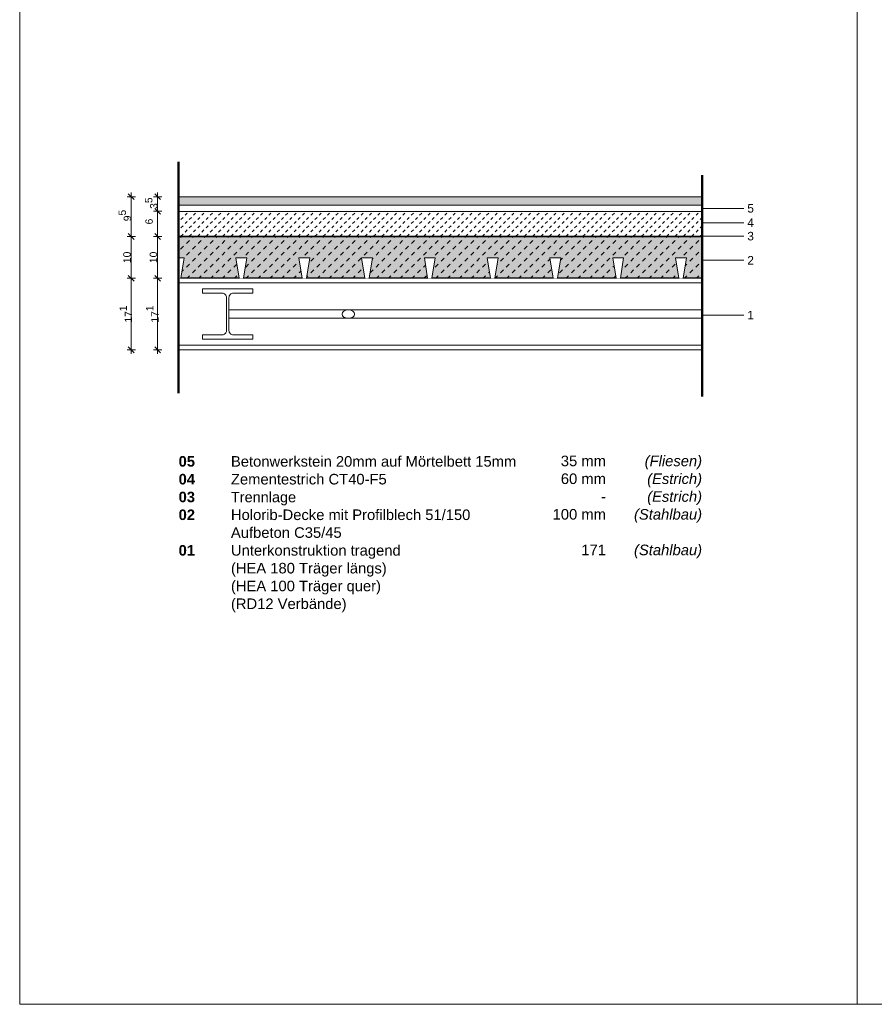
# Model space of a CAD drawing. Header units: metres. Extents: x 0.4 to 30.1, y -10.7 to 8.6.
# Tile 3 of 256: x 4 to 6, y -7.8 to -5.4. Entities that reach past the tile are written whole.
import ezdxf

# ---------------------------------------------------------------- set-up
doc = ezdxf.new("R2010")
doc.units = ezdxf.units.M
doc.header["$PDMODE"] = 1
doc.header["$PDSIZE"] = -2
doc.linetypes.add('Line Type-1', pattern=[1.999894, 0.999947, -0.999947])
doc.layers.get('0').update_dxf_attribs({"lineweight": 25})
for name, color, linetype, lineweight in [('_Bodenaufbauten 20230510 (2D)', 7, 'Continuous', 9), ('Bemaßung', 7, 'Continuous', 9), ('Keine', 7, 'Continuous', 9)]:
    doc.layers.add(name, color=color, linetype=linetype, lineweight=lineweight)
doc.layers.get('0').freeze()
doc.styles.add('Arial', font='arial.ttf')
doc.styles.add('Arial (bold)', font='arialbd.ttf')
doc.styles.add('Arial (italic)', font='ariali.ttf')
doc.dimstyles.new('boris100', dxfattribs={"dimtxt": 17.652669, "dimasz": 0.001414, "dimexe": 0.001, "dimexo": 0.01, "dimgap": 0.0001, "dimtad": 1, "dimdec": 4, "dimtxsty": 'Arial', "dimblk": 'VW_SLASH', "dimblk1": 'VW_SLASH', "dimblk2": 'VW_SLASH', "dimcen": 0, "dimdle": 0.001, "dimadec": 3, "dimazin": 0, "dimtfac": 0.8, "dimtdec": 4, "dimtix": 1, "dimtmove": 0, "dimatfit": 0, "dimldrblk": 'VW_FILLEDARROW', "dimfxl": 0.001, "dimfxlon": 1, "dimfrac": 2, "dimtolj": 1, "dimarcsym": 0})

# ---------------------------------------------------------------- blocks, each defined once
blk = doc.blocks.new('Group-49')
at = {"color": 255}
blk.add_wipeout([(4.4997, -6.161), (4.7847, -6.161), (4.7847, -6.141), (4.4997, -6.141)], dxfattribs=at).dxf.layer = 'Keine'
at = {"layer": 'Keine', "color": 253, "flags": 128}
blk.add_lwpolyline([(4.4997, -6.161), (4.7847, -6.161), (4.7847, -6.141), (4.4997, -6.141)], close=True, dxfattribs=at)
at = {"color": 255}
blk.add_wipeout([(4.7697, -6.151), (4.7741, -6.1439), (4.7847, -6.141), (4.7953, -6.1439), (4.7997, -6.151), (4.7953, -6.1581), (4.7847, -6.161), (4.7741, -6.1581)], dxfattribs=at).dxf.layer = 'Keine'
at = {"layer": 'Keine'}
blk.add_ellipse((4.7847, -6.151), major_axis=(0.015, 0), ratio=0.666667, dxfattribs=at)
blk = doc.blocks.new('Group-50')
at = {"color": 255, "linetype": 'Continuous', "lineweight": 5, "transparency": 33554687}
for points in [[(4.3847, -6.0656), (4.3794, -6.0656), (4.3794, -6.0166), (4.3926, -6.0166)], [(4.5347, -6.0656), (4.5294, -6.0656), (4.5294, -6.0166), (4.5426, -6.0166)], [(4.6847, -6.0656), (4.6794, -6.0656), (4.6794, -6.0166), (4.6926, -6.0166)], [(4.8345, -6.0656), (4.8292, -6.0656), (4.8292, -6.0166), (4.8424, -6.0166)], [(4.9738, -6.0656), (4.9791, -6.0656), (4.9791, -6.0166), (4.9659, -6.0166)]]:
    blk.add_wipeout(points, dxfattribs=at).dxf.layer = 'Keine'
for points in [[(4.5241, -6.0656), (4.5294, -6.0656), (4.5294, -6.0166), (4.5162, -6.0166)], [(4.6741, -6.0656), (4.6794, -6.0656), (4.6794, -6.0166), (4.6662, -6.0166)], [(4.8239, -6.0656), (4.8292, -6.0656), (4.8292, -6.0166), (4.816, -6.0166)]]:
    blk.add_wipeout(points, dxfattribs=at).dxf.layer = 'Keine'
at = {"layer": 'Keine', "lineweight": 18, "flags": 128}
for points in [[(4.3794, -6.0166), (4.3794, -6.0166), (4.3926, -6.0166), (4.3847, -6.0656), (4.3847, -6.0656), (4.5243, -6.0656), (4.5164, -6.0166), (4.5296, -6.0166)], [(4.5294, -6.0166), (4.5294, -6.0166), (4.5426, -6.0166), (4.5347, -6.0656), (4.5347, -6.0656), (4.6743, -6.0656), (4.6664, -6.0166), (4.6796, -6.0166)], [(4.6794, -6.0166), (4.6794, -6.0166), (4.6926, -6.0166), (4.6847, -6.0656), (4.6847, -6.0656), (4.8243, -6.0656), (4.8164, -6.0166), (4.8296, -6.0166)], [(4.8292, -6.0166), (4.8292, -6.0166), (4.8424, -6.0166), (4.8345, -6.0656), (4.8345, -6.0656), (4.9741, -6.0656), (4.9662, -6.0166), (4.9794, -6.0166)]]:
    blk.add_lwpolyline(points, dxfattribs=at)
blk = doc.blocks.new('Group-51')
at = {"color": 255, "linetype": 'Continuous', "lineweight": 5, "transparency": 33554687}
for points in [[(4.9843, -6.0656), (4.9791, -6.0656), (4.9791, -6.0166), (4.9923, -6.0166)], [(5.1343, -6.0656), (5.1291, -6.0656), (5.1291, -6.0166), (5.1423, -6.0166)], [(5.2843, -6.0656), (5.2791, -6.0656), (5.2791, -6.0166), (5.2923, -6.0166)], [(5.4342, -6.0656), (5.4289, -6.0656), (5.4289, -6.0166), (5.4421, -6.0166)], [(5.5734, -6.0656), (5.5787, -6.0656), (5.5787, -6.0166), (5.5655, -6.0166)]]:
    blk.add_wipeout(points, dxfattribs=at).dxf.layer = 'Keine'
for points in [[(5.1238, -6.0656), (5.1291, -6.0656), (5.1291, -6.0166), (5.1159, -6.0166)], [(5.2738, -6.0656), (5.2791, -6.0656), (5.2791, -6.0166), (5.2659, -6.0166)], [(5.4236, -6.0656), (5.4289, -6.0656), (5.4289, -6.0166), (5.4157, -6.0166)]]:
    blk.add_wipeout(points, dxfattribs=at).dxf.layer = 'Keine'
at = {"layer": 'Keine', "lineweight": 18, "flags": 128}
for points in [[(4.9791, -6.0166), (4.9791, -6.0166), (4.9923, -6.0166), (4.9843, -6.0656), (4.9843, -6.0656), (5.1239, -6.0656), (5.116, -6.0166), (5.1292, -6.0166)], [(5.1291, -6.0166), (5.1291, -6.0166), (5.1423, -6.0166), (5.1343, -6.0656), (5.1343, -6.0656), (5.2739, -6.0656), (5.266, -6.0166), (5.2792, -6.0166)], [(5.2791, -6.0166), (5.2791, -6.0166), (5.2923, -6.0166), (5.2843, -6.0656), (5.2843, -6.0656), (5.4239, -6.0656), (5.416, -6.0166), (5.4292, -6.0166)], [(5.4289, -6.0166), (5.4289, -6.0166), (5.4421, -6.0166), (5.4342, -6.0656), (5.4342, -6.0656), (5.5738, -6.0656), (5.5659, -6.0166), (5.5791, -6.0166)]]:
    blk.add_lwpolyline(points, dxfattribs=at)
blk = doc.blocks.new('Group-52')
at = {"color": 255, "linetype": 'Continuous', "lineweight": 5, "transparency": 33554687}
blk.add_wipeout([(5.584, -6.0656), (5.5787, -6.0656), (5.5787, -6.0166), (5.5919, -6.0166)], dxfattribs=at).dxf.layer = 'Keine'
at = {"layer": 'Keine', "lineweight": 18, "flags": 128}
blk.add_lwpolyline([(5.5787, -6.0166), (5.5787, -6.0166), (5.5919, -6.0166), (5.584, -6.0656), (5.584, -6.0656), (5.6294, -6.0656)], dxfattribs=at)
blk = doc.blocks.new('VW_SLASH')
at = {"color": 0, "linetype": 'ByBlock', "lineweight": -2, "transparency": 16777216}
blk.add_line((0.71, 0), (-1, 0), dxfattribs=at)
at = {"color": 0, "linetype": 'Continuous', "lineweight": 20, "transparency": 16777216, "flags": 128}
blk.add_lwpolyline([(0.5, 0.5), (-0.5, -0.5)], dxfattribs=at)
blk = doc.blocks.new('*D335')
at = {"layer": 'Bemaßung', "color": 0, "lineweight": -2}
for p, q in [((4.3394, -5.8706), (4.3194, -5.8706)), ((4.3294, -5.8915), (4.3294, -5.8848)), ((4.3394, -5.9056), (4.3194, -5.9056))]:
    blk.add_line(p, q, dxfattribs=at)
at = {"layer": 'Defpoints', "color": 0}
for p in [(4.3294, -5.8706), (4.3794, -5.8706), (4.3794, -5.9056)]:
    blk.add_point(p, dxfattribs=at)
at = {"layer": 'Bemaßung', "color": 0, "lineweight": -2, "xscale": 0.014138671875, "yscale": 0.014138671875, "zscale": 0.014138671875}
for p, rotation in [((4.3294, -5.8706), 90), ((4.3294, -5.9056), 270)]:
    blk.add_blockref('VW_SLASH', p, dxfattribs=dict(at, rotation=rotation))
at = {"layer": 'Bemaßung', "color": 0, "insert": (4.3142, -5.886), "char_height": 0.017653, "attachment_point": 5, "rotation": 90, "style": 'Arial'}
blk.add_mtext('\\A1;3\\S5^ ;', dxfattribs=at)
blk = doc.blocks.new('VW_FILLEDARROW')
at = {"linetype": 'Continuous', "lineweight": 5, "true_color": 0xb9b9b9, "transparency": 16777216}
h = blk.add_hatch(dxfattribs=at)
h.set_pattern_fill('Dämm', color=9, style=0, pattern_type=2)
h.set_pattern_definition([(-45, (0, 0), (0.00053033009, 0.00053033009), []), (-135, (0, 0), (0.00053033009, -0.00053033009), [])])
h.paths.add_polyline_path([(-2.25, 0.6), (0, 0), (-2.25, -0.6)])
at = {"color": 0, "linetype": 'Continuous', "lineweight": 5, "transparency": 16777216, "flags": 128}
blk.add_lwpolyline([(-2.25, 0.6), (0, 0), (-2.25, -0.6)], close=True, dxfattribs=at)
blk = doc.blocks.new('*D336')
at = {"layer": 'Bemaßung', "color": 0, "lineweight": -2}
for p, q in [((4.3394, -5.9056), (4.3194, -5.9056)), ((4.3294, -5.9515), (4.3294, -5.9198)), ((4.3394, -5.9656), (4.3194, -5.9656))]:
    blk.add_line(p, q, dxfattribs=at)
at = {"layer": 'Defpoints', "color": 0}
for p in [(4.3294, -5.9056), (4.3794, -5.9056), (4.3794, -5.9656)]:
    blk.add_point(p, dxfattribs=at)
at = {"layer": 'Bemaßung', "color": 0, "lineweight": -2, "xscale": 0.014138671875, "yscale": 0.014138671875, "zscale": 0.014138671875}
for p, rotation in [((4.3294, -5.9056), 90), ((4.3294, -5.9656), 270)]:
    blk.add_blockref('VW_SLASH', p, dxfattribs=dict(at, rotation=rotation))
at = {"layer": 'Bemaßung', "color": 0, "insert": (4.309, -5.93), "char_height": 0.01765, "attachment_point": 5, "rotation": 90, "style": 'Arial'}
blk.add_mtext('\\A1;6', dxfattribs=at)
blk = doc.blocks.new('*D337')
at = {"layer": 'Bemaßung', "color": 0, "lineweight": -2}
for p, q in [((4.3394, -5.9656), (4.3194, -5.9656)), ((4.3294, -6.0515), (4.3294, -5.9798)), ((4.3394, -6.0656), (4.3194, -6.0656))]:
    blk.add_line(p, q, dxfattribs=at)
at = {"layer": 'Defpoints', "color": 0}
for p in [(4.3294, -5.9656), (4.3794, -5.9656), (4.3794, -6.0656)]:
    blk.add_point(p, dxfattribs=at)
at = {"layer": 'Bemaßung', "color": 0, "lineweight": -2, "xscale": 0.014138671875, "yscale": 0.014138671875, "zscale": 0.014138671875}
for p, rotation in [((4.3294, -5.9656), 90), ((4.3294, -6.0656), 270)]:
    blk.add_blockref('VW_SLASH', p, dxfattribs=dict(at, rotation=rotation))
at = {"layer": 'Bemaßung', "color": 0, "insert": (4.3194, -6.0156), "char_height": 0.01765, "attachment_point": 5, "rotation": 90, "style": 'Arial'}
blk.add_mtext('\\A1;10', dxfattribs=at)
blk = doc.blocks.new('*D338')
at = {"layer": 'Bemaßung', "color": 0, "lineweight": -2}
for p, q in [((4.3394, -6.0656), (4.3194, -6.0656)), ((4.3294, -6.2222), (4.3294, -6.0798)), ((4.3394, -6.2363), (4.3194, -6.2363))]:
    blk.add_line(p, q, dxfattribs=at)
at = {"layer": 'Defpoints', "color": 0}
for p in [(4.3294, -6.0656), (4.3794, -6.0656), (4.3794, -6.2363)]:
    blk.add_point(p, dxfattribs=at)
at = {"layer": 'Bemaßung', "color": 0, "lineweight": -2, "xscale": 0.014138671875, "yscale": 0.014138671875, "zscale": 0.014138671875}
for p, rotation in [((4.3294, -6.0656), 90), ((4.3294, -6.2363), 270)]:
    blk.add_blockref('VW_SLASH', p, dxfattribs=dict(at, rotation=rotation))
at = {"layer": 'Bemaßung', "color": 0, "insert": (4.3166, -6.151), "char_height": 0.017653, "attachment_point": 5, "rotation": 90, "style": 'Arial'}
blk.add_mtext('\\A1;17\\S1^ ;', dxfattribs=at)
blk = doc.blocks.new('*D339')
at = {"layer": 'Bemaßung', "color": 0, "lineweight": -2}
for p, q in [((4.2763, -5.8706), (4.2563, -5.8706)), ((4.2663, -5.9515), (4.2663, -5.8848)), ((4.2763, -5.9656), (4.2563, -5.9656))]:
    blk.add_line(p, q, dxfattribs=at)
at = {"layer": 'Defpoints', "color": 0}
for p in [(4.2663, -5.8706), (4.3794, -5.8706), (4.3794, -5.9656)]:
    blk.add_point(p, dxfattribs=at)
at = {"layer": 'Bemaßung', "color": 0, "lineweight": -2, "xscale": 0.014138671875, "yscale": 0.014138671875, "zscale": 0.014138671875}
for p, rotation in [((4.2663, -5.8706), 90), ((4.2663, -5.9656), 270)]:
    blk.add_blockref('VW_SLASH', p, dxfattribs=dict(at, rotation=rotation))
at = {"layer": 'Bemaßung', "color": 0, "insert": (4.2511, -5.9156), "char_height": 0.017653, "attachment_point": 5, "rotation": 90, "style": 'Arial'}
blk.add_mtext('\\A1;9\\S5^ ;', dxfattribs=at)
blk = doc.blocks.new('*D340')
at = {"layer": 'Bemaßung', "color": 0, "lineweight": -2}
for p, q in [((4.2763, -5.9656), (4.2563, -5.9656)), ((4.2663, -6.0515), (4.2663, -5.9798)), ((4.2763, -6.0656), (4.2563, -6.0656))]:
    blk.add_line(p, q, dxfattribs=at)
at = {"layer": 'Defpoints', "color": 0}
for p in [(4.2663, -5.9656), (4.3794, -5.9656), (4.3794, -6.0656)]:
    blk.add_point(p, dxfattribs=at)
at = {"layer": 'Bemaßung', "color": 0, "lineweight": -2, "xscale": 0.014138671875, "yscale": 0.014138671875, "zscale": 0.014138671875}
for p, rotation in [((4.2663, -5.9656), 90), ((4.2663, -6.0656), 270)]:
    blk.add_blockref('VW_SLASH', p, dxfattribs=dict(at, rotation=rotation))
at = {"layer": 'Bemaßung', "color": 0, "insert": (4.2562, -6.0156), "char_height": 0.01765, "attachment_point": 5, "rotation": 90, "style": 'Arial'}
blk.add_mtext('\\A1;10', dxfattribs=at)
blk = doc.blocks.new('*D341')
at = {"layer": 'Bemaßung', "color": 0, "lineweight": -2}
for p, q in [((4.2763, -6.0656), (4.2563, -6.0656)), ((4.2663, -6.2222), (4.2663, -6.0798)), ((4.2763, -6.2363), (4.2563, -6.2363))]:
    blk.add_line(p, q, dxfattribs=at)
at = {"layer": 'Defpoints', "color": 0}
for p in [(4.2663, -6.0656), (4.3794, -6.0656), (4.3794, -6.2363)]:
    blk.add_point(p, dxfattribs=at)
at = {"layer": 'Bemaßung', "color": 0, "lineweight": -2, "xscale": 0.014138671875, "yscale": 0.014138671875, "zscale": 0.014138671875}
for p, rotation in [((4.2663, -6.0656), 90), ((4.2663, -6.2363), 270)]:
    blk.add_blockref('VW_SLASH', p, dxfattribs=dict(at, rotation=rotation))
at = {"layer": 'Bemaßung', "color": 0, "insert": (4.2534, -6.151), "char_height": 0.017653, "attachment_point": 5, "rotation": 90, "style": 'Arial'}
blk.add_mtext('\\A1;17\\S1^ ;', dxfattribs=at)
blk = doc.blocks.new('Group-96')
at = {"color": 255, "linetype": 'Continuous', "lineweight": 5, "transparency": 33554687}
for points in [[(4.4294, -5.9656), (4.4044, -5.9656), (4.4044, -5.9646), (4.4294, -5.9646)], [(4.4794, -5.9656), (4.4544, -5.9656), (4.4544, -5.9646), (4.4794, -5.9646)], [(4.5294, -5.9656), (4.5044, -5.9656), (4.5044, -5.9646), (4.5294, -5.9646)], [(4.5794, -5.9656), (4.5544, -5.9656), (4.5544, -5.9646), (4.5794, -5.9646)], [(4.6294, -5.9656), (4.6044, -5.9656), (4.6044, -5.9646), (4.6294, -5.9646)], [(4.6794, -5.9656), (4.6544, -5.9656), (4.6544, -5.9646), (4.6794, -5.9646)], [(4.7294, -5.9656), (4.7044, -5.9656), (4.7044, -5.9646), (4.7294, -5.9646)], [(4.7794, -5.9656), (4.7544, -5.9656), (4.7544, -5.9646), (4.7794, -5.9646)], [(4.8294, -5.9656), (4.8044, -5.9656), (4.8044, -5.9646), (4.8294, -5.9646)], [(4.8794, -5.9656), (4.8544, -5.9656), (4.8544, -5.9646), (4.8794, -5.9646)], [(4.9294, -5.9656), (4.9044, -5.9656), (4.9044, -5.9646), (4.9294, -5.9646)], [(4.9794, -5.9656), (4.9544, -5.9656), (4.9544, -5.9646), (4.9794, -5.9646)], [(5.0294, -5.9656), (5.0044, -5.9656), (5.0044, -5.9646), (5.0294, -5.9646)], [(5.0794, -5.9656), (5.0544, -5.9656), (5.0544, -5.9646), (5.0794, -5.9646)], [(5.1294, -5.9656), (5.1044, -5.9656), (5.1044, -5.9646), (5.1294, -5.9646)], [(5.1794, -5.9656), (5.1544, -5.9656), (5.1544, -5.9646), (5.1794, -5.9646)], [(5.2294, -5.9656), (5.2044, -5.9656), (5.2044, -5.9646), (5.2294, -5.9646)], [(5.2794, -5.9656), (5.2544, -5.9656), (5.2544, -5.9646), (5.2794, -5.9646)], [(5.3294, -5.9656), (5.3044, -5.9656), (5.3044, -5.9646), (5.3294, -5.9646)], [(5.3544, -5.9646), (5.3794, -5.9646), (5.3794, -5.9656), (5.3544, -5.9656)], [(5.4294, -5.9656), (5.4044, -5.9656), (5.4044, -5.9646), (5.4294, -5.9646)], [(5.4794, -5.9656), (5.4544, -5.9656), (5.4544, -5.9646), (5.4794, -5.9646)], [(5.5294, -5.9656), (5.5044, -5.9656), (5.5044, -5.9646), (5.5294, -5.9646)], [(5.5794, -5.9656), (5.5544, -5.9656), (5.5544, -5.9646), (5.5794, -5.9646)], [(5.6294, -5.9656), (5.6044, -5.9656), (5.6044, -5.9646), (5.6294, -5.9646)]]:
    blk.add_wipeout(points, dxfattribs=at).dxf.layer = 'Keine'
at = {"layer": 'Keine', "color": 7, "linetype": 'Continuous', "lineweight": 5, "transparency": 33554687}
for p, q in [((4.4044, -5.9646), (4.4294, -5.9646)), ((4.4294, -5.9656), (4.4044, -5.9656)), ((4.4544, -5.9646), (4.4794, -5.9646)), ((4.4794, -5.9656), (4.4544, -5.9656)), ((4.5044, -5.9646), (4.5294, -5.9646)), ((4.5294, -5.9656), (4.5044, -5.9656)), ((4.5544, -5.9646), (4.5794, -5.9646)), ((4.5794, -5.9656), (4.5544, -5.9656)), ((4.6044, -5.9646), (4.6294, -5.9646)), ((4.6294, -5.9656), (4.6044, -5.9656)), ((4.6544, -5.9646), (4.6794, -5.9646)), ((4.6794, -5.9656), (4.6544, -5.9656)), ((4.7044, -5.9646), (4.7294, -5.9646)), ((4.7294, -5.9656), (4.7044, -5.9656)), ((4.7544, -5.9646), (4.7794, -5.9646)), ((4.7794, -5.9656), (4.7544, -5.9656)), ((4.8044, -5.9646), (4.8294, -5.9646)), ((4.8294, -5.9656), (4.8044, -5.9656)), ((4.8544, -5.9646), (4.8794, -5.9646)), ((4.8794, -5.9656), (4.8544, -5.9656)), ((4.9044, -5.9646), (4.9294, -5.9646)), ((4.9294, -5.9656), (4.9044, -5.9656)), ((4.9544, -5.9646), (4.9794, -5.9646)), ((4.9794, -5.9656), (4.9544, -5.9656)), ((5.0044, -5.9646), (5.0294, -5.9646)), ((5.0294, -5.9656), (5.0044, -5.9656)), ((5.0544, -5.9646), (5.0794, -5.9646)), ((5.0794, -5.9656), (5.0544, -5.9656)), ((5.1044, -5.9646), (5.1294, -5.9646)), ((5.1294, -5.9656), (5.1044, -5.9656)), ((5.1544, -5.9646), (5.1794, -5.9646)), ((5.1794, -5.9656), (5.1544, -5.9656)), ((5.2044, -5.9646), (5.2294, -5.9646)), ((5.2294, -5.9656), (5.2044, -5.9656)), ((5.2544, -5.9646), (5.2794, -5.9646)), ((5.2794, -5.9656), (5.2544, -5.9656)), ((5.3044, -5.9646), (5.3294, -5.9646)), ((5.3294, -5.9656), (5.3044, -5.9656)), ((5.4044, -5.9646), (5.4294, -5.9646)), ((5.4294, -5.9656), (5.4044, -5.9656)), ((5.4544, -5.9646), (5.4794, -5.9646)), ((5.4794, -5.9656), (5.4544, -5.9656)), ((5.5044, -5.9646), (5.5294, -5.9646)), ((5.5294, -5.9656), (5.5044, -5.9656)), ((5.5544, -5.9646), (5.5794, -5.9646)), ((5.5794, -5.9656), (5.5544, -5.9656)), ((5.6044, -5.9646), (5.6294, -5.9646)), ((5.6294, -5.9656), (5.6044, -5.9656))]:
    blk.add_line(p, q, dxfattribs=at)
at = {"layer": 'Keine', "color": 7, "linetype": 'Continuous', "lineweight": 5, "transparency": 33554687, "flags": 128}
blk.add_lwpolyline([(5.3544, -5.9646), (5.3794, -5.9646), (5.3794, -5.9656), (5.3544, -5.9656)], dxfattribs=at)
at = {"layer": 'Keine', "color": 7, "linetype": 'Continuous', "lineweight": 5, "transparency": 33554687}
for points in [[(4.3794, -5.9656), (4.3794, -5.9646), (4.4044, -5.9656), (4.4044, -5.9646)], [(4.4294, -5.9656), (4.4294, -5.9646), (4.4544, -5.9656), (4.4544, -5.9646)], [(4.4794, -5.9656), (4.4794, -5.9646), (4.5044, -5.9656), (4.5044, -5.9646)], [(4.5294, -5.9656), (4.5294, -5.9646), (4.5544, -5.9656), (4.5544, -5.9646)], [(4.5794, -5.9656), (4.5794, -5.9646), (4.6044, -5.9656), (4.6044, -5.9646)], [(4.6294, -5.9656), (4.6294, -5.9646), (4.6544, -5.9656), (4.6544, -5.9646)], [(4.6794, -5.9656), (4.6794, -5.9646), (4.7044, -5.9656), (4.7044, -5.9646)], [(4.7294, -5.9656), (4.7294, -5.9646), (4.7544, -5.9656), (4.7544, -5.9646)], [(4.7794, -5.9656), (4.7794, -5.9646), (4.8044, -5.9656), (4.8044, -5.9646)], [(4.8294, -5.9656), (4.8294, -5.9646), (4.8544, -5.9656), (4.8544, -5.9646)], [(4.8794, -5.9656), (4.8794, -5.9646), (4.9044, -5.9656), (4.9044, -5.9646)], [(4.9294, -5.9656), (4.9294, -5.9646), (4.9544, -5.9656), (4.9544, -5.9646)], [(4.9794, -5.9656), (4.9794, -5.9646), (5.0044, -5.9656), (5.0044, -5.9646)], [(5.0294, -5.9656), (5.0294, -5.9646), (5.0544, -5.9656), (5.0544, -5.9646)], [(5.0794, -5.9656), (5.0794, -5.9646), (5.1044, -5.9656), (5.1044, -5.9646)], [(5.1294, -5.9656), (5.1294, -5.9646), (5.1544, -5.9656), (5.1544, -5.9646)], [(5.1794, -5.9656), (5.1794, -5.9646), (5.2044, -5.9656), (5.2044, -5.9646)], [(5.2294, -5.9656), (5.2294, -5.9646), (5.2544, -5.9656), (5.2544, -5.9646)], [(5.2794, -5.9656), (5.2794, -5.9646), (5.3044, -5.9656), (5.3044, -5.9646)], [(5.3294, -5.9656), (5.3294, -5.9646), (5.3544, -5.9656), (5.3544, -5.9646)], [(5.3794, -5.9656), (5.3794, -5.9646), (5.4044, -5.9656), (5.4044, -5.9646)], [(5.4294, -5.9656), (5.4294, -5.9646), (5.4544, -5.9656), (5.4544, -5.9646)], [(5.4794, -5.9656), (5.4794, -5.9646), (5.5044, -5.9656), (5.5044, -5.9646)], [(5.5294, -5.9656), (5.5294, -5.9646), (5.5544, -5.9656), (5.5544, -5.9646)], [(5.5794, -5.9656), (5.5794, -5.9646), (5.6044, -5.9656), (5.6044, -5.9646)]]:
    blk.add_solid(points, dxfattribs=at)
blk = doc.blocks.new('Bodenaufbauten 20230510 (2D)')
at = {"layer": 'Keine', "linetype": 'Continuous', "lineweight": 0, "transparency": 33554687}
blk.add_hatch(color=254, dxfattribs=at).paths.add_polyline_path([(4.3794, -5.87062), (5.6294, -5.87062), (5.6294, -5.89062), (4.3794, -5.89062)])
at = {"layer": 'Keine', "color": 253, "linetype": 'Continuous', "lineweight": 9, "true_color": 0xaaaaaa, "transparency": 33554687}
for p, q in [((5.7294, -6.02256), (5.6294, -6.02256)), ((5.7294, -6.15358), (5.6294, -6.15358))]:
    blk.add_line(p, q, dxfattribs=at)
at = {"layer": 'Keine', "color": 255, "flags": 128}
blk.add_lwpolyline([(6, -5.4), (8, -5.4), (8, -7.8), (6, -7.8)], close=True, dxfattribs=at)
at = {"layer": 'Keine', "color": 7, "linetype": 'Continuous', "lineweight": 13, "transparency": 33554687, "flags": 128}
blk.add_lwpolyline([(4.3794, -5.87062), (5.6294, -5.87062), (5.6294, -5.89062), (4.3794, -5.89062)], close=True, dxfattribs=at)
at = {"layer": 'Keine', "color": 7, "transparency": 33554687, "char_height": 0.020374, "attachment_point": 6, "line_spacing_factor": 0.969122, "style": 'Arial'}
for s, insert in [('5 ', (5.75317, -5.8985)), ('4 ', (5.75317, -5.93272)), ('3 ', (5.75317, -5.965)), ('2 ', (5.75317, -6.02256)), ('1 ', (5.75317, -6.15358))]:
    blk.add_mtext(s, dxfattribs=dict(at, insert=insert))
at = {"layer": 'Keine', "color": 7, "insert": (4.3794, -6.49035), "char_height": 0.0252181, "attachment_point": 1, "line_spacing_factor": 1.011258, "style": 'Arial (bold)'}
blk.add_mtext('\\pxt4.957;05^I{\\fArial|b0|i0|c0|p0;Betonwerkstein 20mm auf Mörtelbett 15mm}\\P04{\\fArial|b0|i0|c0|p0; ^I}{\\fArial|b0|i0|c0|p0;Zementestrich CT40-F5\\P}03{\\fArial|b0|i0|c0|p0; ^I}{\\fArial|b0|i0|c0|p0;\\H0.9806x;Trennlage}{\\fArial|b0|i0|c0|p0;\\P}02{\\fArial|b0|i0|c0|p0;^IHolorib-Decke mit Profilblech 51/150\\P^IAufbeton C35/45\\P}01{\\fArial|b0|i0|c0|p0; ^IUnterkonstruktion tragend\\P^I(HEA 180 Träger längs)\\P^I(HEA 100 Träger quer)\\P^I(RD12 Verbände)}', dxfattribs=at)
at = {"layer": 'Keine', "color": 7, "transparency": 33554687, "char_height": 0.025218, "attachment_point": 3, "line_spacing_factor": 1.011258}
for s, insert, width, style in [('35 mm  \\P60 mm\\P- \\P100 mm\\P\\P171', (5.39978, -6.4893), 0.22, 'Arial'), ('(Fliesen)\\P(Estrich)\\P(Estrich)\\P(Stahlbau)\\P\\P(Stahlbau)\\P', (5.6294, -6.4893), 0.168351, 'Arial (italic)')]:
    blk.add_mtext(s, dxfattribs=dict(at, insert=insert, width=width, style=style))
at = {"color": 255, "linetype": 'Continuous', "lineweight": 13, "transparency": 33554687}
blk.add_wipeout([(4.3794, -5.89062), (5.6294, -5.89062), (5.6294, -5.90562), (4.3794, -5.90562)], dxfattribs=at).dxf.layer = 'Keine'
at = {"layer": 'Keine', "color": 7, "linetype": 'Continuous', "lineweight": 13, "transparency": 33554687, "flags": 128}
blk.add_lwpolyline([(4.3794, -5.89062), (5.6294, -5.89062), (5.6294, -5.90562), (4.3794, -5.90562)], close=True, dxfattribs=at)
at = {"color": 255, "linetype": 'Continuous', "lineweight": 9, "transparency": 33554687}
blk.add_wipeout([(4.3794, -5.90562), (5.6294, -5.90562), (5.6294, -5.96562), (4.3794, -5.96562)], dxfattribs=at).dxf.layer = 'Keine'
at = {"layer": 'Keine', "linetype": 'Continuous', "lineweight": 13, "transparency": 33554687}
h = blk.add_hatch(dxfattribs=at)
h.set_pattern_fill('Estrich-10-1', color=8, style=0, pattern_type=2)
h.set_pattern_definition([(45, (0.005, -0.005), (0.01, -0.01), [0.007071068, -0.007071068])])
h.paths.add_polyline_path([(4.3794, -5.90562), (5.6294, -5.90562), (5.6294, -5.96562), (4.3794, -5.96562)])
at = {"layer": 'Keine', "linetype": 'Continuous', "lineweight": 0, "transparency": 33554687}
blk.add_hatch(color=9, dxfattribs=at).paths.add_polyline_path([(4.3794, -5.96562), (5.6294, -5.96562), (5.6294, -6.06562), (4.3794, -6.06562)])
at = {"layer": 'Keine', "linetype": 'Continuous', "lineweight": 13, "transparency": 33554687}
h = blk.add_hatch(dxfattribs=at)
h.set_pattern_fill('unbew_ Beton-M1_10', color=251, style=0, pattern_type=2)
h.set_pattern_definition([(45, (0.014142, 0.014142), (0.02828427, -0.02828427), [0.01, -0.01]), (45, (0.014142, -0.014142), (0.02828427, -0.02828427), [0.01, -0.01])])
h.paths.add_polyline_path([(4.3794, -5.96562), (5.6294, -5.96562), (5.6294, -6.06562), (4.3794, -6.06562)])
at = {"layer": 'Keine', "color": 253, "linetype": 'Continuous', "lineweight": 9, "true_color": 0xaaaaaa, "transparency": 33554687}
for p, q in [((5.7294, -5.8985), (5.6294, -5.8985)), ((5.7294, -5.93272), (5.6294, -5.93272)), ((5.7294, -5.965), (5.625, -5.965))]:
    blk.add_line(p, q, dxfattribs=at)
at = {"layer": 'Keine', "color": 7, "linetype": 'Continuous', "lineweight": 9, "transparency": 33554687, "flags": 128}
blk.add_lwpolyline([(4.3794, -5.90562), (5.6294, -5.90562), (5.6294, -5.96562), (4.3794, -5.96562)], close=True, dxfattribs=at)
at = {"layer": 'Keine', "color": 7, "linetype": 'Continuous', "lineweight": 35, "transparency": 33554687, "flags": 128}
blk.add_lwpolyline([(4.3794, -5.96562), (5.6294, -5.96562), (5.6294, -6.06562), (4.3794, -6.06562)], close=True, dxfattribs=at)
at = {"layer": 'Bemaßung'}
for base, p1, p2, text, override, picture, middle in [((4.26625, -5.87062), (4.3794, -5.96562), (4.3794, -5.87062), '9\\S5^ ;', {"dimtxt": 0.017653, "dimasz": 0.014139, "dimexe": 0.01, "dimgap": 0.001, "dimdec": 3, "dimpost": '<>', "dimtxsty": 'Arial', "dimdle": 0.01, "dimtmove": 2, "dimfxl": 0.01}, '*D339', (4.25105, -5.91563)), ((4.3294, -5.87062), (4.3794, -5.90562), (4.3794, -5.87062), '3\\S5^ ;', {"dimtxt": 0.017653, "dimasz": 0.014139, "dimexe": 0.01, "dimgap": 0.001, "dimdec": 3, "dimpost": '<>', "dimtxsty": 'Arial', "dimdle": 0.01, "dimtmove": 2, "dimfxl": 0.01}, '*D335', (4.3142, -5.886)), ((4.3294, -5.90562), (4.3794, -5.96562), (4.3794, -5.90562), '6', {"dimtxt": 0.017653, "dimasz": 0.014139, "dimexe": 0.01, "dimgap": 0.006199, "dimdec": 3, "dimpost": '<>', "dimtxsty": 'Arial', "dimdle": 0.01, "dimtmove": 2, "dimfxl": 0.01}, '*D336', (4.309, -5.93))]:
    dim = blk.add_linear_dim(base=base, p1=p1, p2=p2, angle=270, text=text, dimstyle='boris100', override=override, dxfattribs=at)
    dim.commit()
    dim.dimension.update_dxf_attribs({"geometry": picture, "text_midpoint": middle, "dimtype": 160})
at = {"color": 255, "linetype": 'Continuous'}
blk.add_wipeout([(5.6294, -6.23631), (5.6294, -6.06533), (5.60465, -6.06562), (4.3794, -6.06562), (4.3794, -6.23633), (5.62786, -6.23633)], dxfattribs=at).dxf.layer = 'Keine'
at = {"layer": 'Keine', "color": 252, "linetype": 'Line Type-1'}
for p, q in [((5.6294, -6.14097), (4.78472, -6.14099)), ((5.6294, -6.16097), (4.78472, -6.16099))]:
    blk.add_line(p, q, dxfattribs=at)
at = {"layer": 'Keine', "color": 253, "linetype": 'Continuous', "flags": 128}
blk.add_lwpolyline([(5.6294, -6.23631), (5.6294, -6.06533), (5.60465, -6.06562), (4.3794, -6.06562), (4.3794, -6.23633), (5.62786, -6.23633)], close=True, dxfattribs=at)
at = {"layer": 'Keine', "color": 7}
blk.add_blockref('Group-49', (0, 0), dxfattribs=at)
at = {"color": 255, "linetype": 'Continuous'}
for points in [[(4.3794, -6.06562), (4.3794, -6.07662), (5.60465, -6.07662), (5.6294, -6.0763), (5.6294, -6.06528), (5.60311, -6.06562)], [(4.3794, -6.22533), (4.3794, -6.23633), (5.6294, -6.23633), (5.6294, -6.22531), (5.62786, -6.22533)]]:
    blk.add_wipeout(points, dxfattribs=at).dxf.layer = 'Keine'
at = {"layer": 'Keine', "color": 253, "linetype": 'Continuous', "flags": 128}
for points in [[(4.3794, -6.06562), (4.3794, -6.07662), (5.60465, -6.07662), (5.6294, -6.0763), (5.6294, -6.06528), (5.60311, -6.06562)], [(4.3794, -6.22533), (4.3794, -6.23633), (5.6294, -6.23633), (5.6294, -6.22531), (5.62786, -6.22533)]]:
    blk.add_lwpolyline(points, close=True, dxfattribs=at)
at = {"color": 255}
blk.add_wipeout([(4.48544, -6.10147), (4.48737, -6.10206), (4.48915, -6.10301), (4.49071, -6.10429), (4.49199, -6.10585), (4.49294, -6.10762), (4.49352, -6.10955), (4.49372, -6.11156), (4.49372, -6.19042), (4.49352, -6.19242), (4.49294, -6.19435), (4.49199, -6.19613), (4.49071, -6.19769), (4.48915, -6.19897), (4.48737, -6.19992), (4.48544, -6.20051), (4.48344, -6.2007), (4.43672, -6.2007), (4.43672, -6.21099), (4.55672, -6.21099), (4.55672, -6.2007), (4.51001, -6.2007), (4.508, -6.20051), (4.50607, -6.19992), (4.50429, -6.19897), (4.50273, -6.19769), (4.50146, -6.19613), (4.5005, -6.19435), (4.49992, -6.19242), (4.49972, -6.19042), (4.49972, -6.11156), (4.49992, -6.10955), (4.5005, -6.10762), (4.50146, -6.10585), (4.50273, -6.10429), (4.50429, -6.10301), (4.50607, -6.10206), (4.508, -6.10147), (4.51001, -6.10127), (4.55672, -6.10127), (4.55672, -6.09099), (4.43672, -6.09099), (4.43672, -6.10127), (4.48344, -6.10127)], dxfattribs=at).dxf.layer = 'Keine'
at = {"layer": 'Keine', "flags": 128}
blk.add_lwpolyline([(4.48544, -6.10147), (4.48737, -6.10206), (4.48915, -6.10301), (4.49071, -6.10429), (4.49199, -6.10585), (4.49294, -6.10762), (4.49352, -6.10955), (4.49372, -6.11156), (4.49372, -6.19042), (4.49352, -6.19242), (4.49294, -6.19435), (4.49199, -6.19613), (4.49071, -6.19769), (4.48915, -6.19897), (4.48737, -6.19992), (4.48544, -6.20051), (4.48344, -6.2007), (4.43672, -6.2007), (4.43672, -6.21099), (4.55672, -6.21099), (4.55672, -6.2007), (4.51001, -6.2007), (4.508, -6.20051), (4.50607, -6.19992), (4.50429, -6.19897), (4.50273, -6.19769), (4.50146, -6.19613), (4.5005, -6.19435), (4.49992, -6.19242), (4.49972, -6.19042), (4.49972, -6.11156), (4.49992, -6.10955), (4.5005, -6.10762), (4.50146, -6.10585), (4.50273, -6.10429), (4.50429, -6.10301), (4.50607, -6.10206), (4.508, -6.10147), (4.51001, -6.10127), (4.55672, -6.10127), (4.55672, -6.09099), (4.43672, -6.09099), (4.43672, -6.10127), (4.48344, -6.10127)], close=True, dxfattribs=at)
at = {"layer": 'Keine', "color": 7}
blk.add_blockref('Group-50', (0, 0), dxfattribs=at)
at = {"layer": 'Keine', "color": 255, "lineweight": 50}
blk.add_line((4.37899, -5.7871), (4.3793, -6.33986), dxfattribs=at)
at = {"layer": 'Keine', "color": 7}
blk.add_blockref('Group-51', (0, 0), dxfattribs=at)
at = {"layer": 'Bemaßung'}
for base, p1, p2, text, picture, middle in [((4.26625, -5.96562), (4.3794, -6.06562), (4.3794, -5.96562), '10', '*D340', (4.25624, -6.01562)), ((4.3294, -5.96562), (4.3794, -6.06562), (4.3794, -5.96562), '10', '*D337', (4.31939, -6.01562)), ((4.26625, -6.06562), (4.3794, -6.23633), (4.3794, -6.06562), '17\\S1^ ;', '*D341', (4.25345, -6.15097)), ((4.3294, -6.06562), (4.3794, -6.23633), (4.3794, -6.06562), '17\\S1^ ;', '*D338', (4.31659, -6.15097))]:
    dim = blk.add_linear_dim(base=base, p1=p1, p2=p2, angle=270, text=text, dimstyle='boris100', override={"dimtxt": 0.017653, "dimasz": 0.014139, "dimexe": 0.01, "dimgap": 0.001, "dimdec": 3, "dimpost": '<>', "dimtxsty": 'Arial', "dimdle": 0.01, "dimtmove": 2, "dimfxl": 0.01}, dxfattribs=at)
    dim.commit()
    dim.dimension.update_dxf_attribs({"geometry": picture, "text_midpoint": middle})
at = {"layer": 'Keine', "color": 7}
blk.add_blockref('Group-52', (0, 0), dxfattribs=at)
at = {"layer": 'Keine', "color": 255, "lineweight": 50}
blk.add_line((5.6294, -6.34786), (5.6294, -5.81911), dxfattribs=at)
at = {"layer": 'Keine', "color": 255, "flags": 128}
blk.add_lwpolyline([(4, -5.4), (6, -5.4), (6, -7.8), (4, -7.8)], close=True, dxfattribs=at)
at = {"layer": 'Keine', "color": 7, "transparency": 33554687}
blk.add_blockref('Group-96', (0, 0), dxfattribs=at)

msp = doc.modelspace()

# ---------------------------------------------------------------- block references
at = {"layer": '_Bodenaufbauten 20230510 (2D)'}
msp.add_blockref('Bodenaufbauten 20230510 (2D)', (0, 0), dxfattribs=at)

doc.saveas('drawing.dxf')
